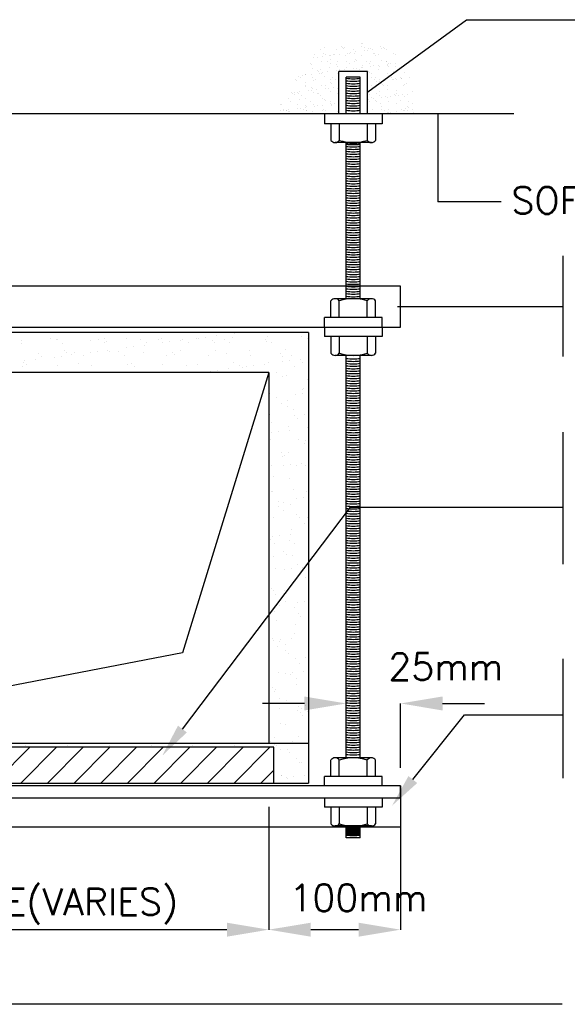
# Model space of a CAD drawing. Header units: millimetres. Extents: x 0 to 531, y -4 to 262.
# Tile 20 of 36: x 245 to 255, y 135 to 152. Entities that reach past the tile are written whole.
import ezdxf
from ezdxf.enums import TextEntityAlignment as Align

# ---------------------------------------------------------------- set-up
doc = ezdxf.new("R2010")
doc.units = ezdxf.units.MM
for name, color, linetype in [('DUCT', 7, 'Continuous'), ('L', 7, 'Continuous'), ('PIP', 7, 'Continuous'), ('text', 7, 'Continuous')]:
    doc.layers.add(name, color=color, linetype=linetype)
doc.styles.add('ROMANC', font='romans.shx', dxfattribs={"width": 0.65, "height": 200})

msp = doc.modelspace()

# ---------------------------------------------------------------- linework, layer by layer
for p, q in [((250.827, 151.97), (250.827, 151.97)), ((251.128, 152), (251.128, 152)), ((251.144, 151.974), (251.144, 151.974)), ((251.164, 151.955), (251.164, 151.955)), ((251.175, 151.97), (251.175, 151.97)), ((251.341, 151.948), (251.341, 151.948)), ((251.476, 152.051), (251.476, 152.051)), ((251.476, 152.001), (251.476, 152.001)), ((251.501, 152.053), (251.501, 152.053)), ((251.524, 151.971), (251.524, 151.971)), ((251.598, 151.964), (251.598, 151.964)), ((251.634, 151.952), (251.634, 151.952)), ((251.825, 152.002), (251.825, 152.002)), ((251.832, 151.957), (251.832, 151.957)), ((251.872, 151.972), (251.872, 151.972)), ((251.89, 151.965), (251.89, 151.965)), ((251.92, 151.95), (251.92, 151.95)), ((250.627, 151.799), (250.627, 151.799)), ((250.648, 151.861), (250.648, 151.861)), ((250.686, 151.806), (250.686, 151.806)), ((250.752, 151.938), (250.752, 151.938)), ((250.777, 151.818), (250.777, 151.818)), ((250.807, 151.876), (250.807, 151.876)), ((250.828, 151.857), (250.828, 151.857)), ((250.904, 151.833), (250.904, 151.833)), ((250.925, 151.768), (250.925, 151.768)), ((250.928, 151.838), (250.928, 151.838)), ((250.987, 151.846), (250.987, 151.846)), ((250.997, 151.861), (250.997, 151.861)), ((251.039, 151.937), (251.039, 151.937)), ((251.078, 151.858), (251.078, 151.858)), ((251.197, 151.837), (251.197, 151.837)), ((251.23, 151.878), (251.23, 151.878)), ((251.262, 151.866), (251.262, 151.866)), ((251.288, 151.886), (251.288, 151.886)), ((251.345, 151.862), (251.345, 151.862)), ((251.379, 151.898), (251.379, 151.898)), ((251.483, 151.836), (251.483, 151.836)), ((251.531, 151.918), (251.531, 151.918)), ((251.589, 151.925), (251.589, 151.925)), ((251.68, 151.937), (251.68, 151.937)), ((251.693, 151.863), (251.693, 151.863)), ((251.709, 151.862), (251.709, 151.862)), ((251.73, 151.843), (251.73, 151.843)), ((251.785, 151.847), (251.785, 151.847)), ((252.042, 151.863), (252.042, 151.863)), ((252.078, 151.85), (252.078, 151.85)), ((250.569, 151.689), (250.569, 151.689)), ((250.589, 151.67), (250.589, 151.67)), ((250.609, 151.607), (250.609, 151.607)), ((250.759, 151.723), (250.759, 151.723)), ((250.87, 151.72), (250.87, 151.72)), ((250.911, 151.618), (250.911, 151.618)), ((250.917, 151.69), (250.917, 151.69)), ((251.037, 151.666), (251.037, 151.666)), ((251.046, 151.721), (251.046, 151.721)), ((251.057, 151.647), (251.057, 151.647)), ((251.204, 151.622), (251.204, 151.622)), ((251.218, 151.72), (251.218, 151.72)), ((251.265, 151.69), (251.265, 151.69)), ((251.333, 151.602), (251.333, 151.602)), ((251.348, 151.732), (251.348, 151.732)), ((251.373, 151.764), (251.373, 151.764)), ((251.391, 151.61), (251.391, 151.61)), ((251.393, 151.745), (251.393, 151.745)), ((251.482, 151.622), (251.482, 151.622)), ((251.49, 151.62), (251.49, 151.62)), ((251.491, 151.656), (251.491, 151.656)), ((251.567, 151.721), (251.567, 151.721)), ((251.614, 151.691), (251.614, 151.691)), ((251.634, 151.642), (251.634, 151.642)), ((251.641, 151.736), (251.641, 151.736)), ((251.692, 151.649), (251.692, 151.649)), ((251.783, 151.661), (251.783, 151.661)), ((251.792, 151.631), (251.792, 151.631)), ((251.827, 151.754), (251.827, 151.754)), ((251.915, 151.721), (251.915, 151.721)), ((251.927, 151.735), (251.927, 151.735)), ((251.935, 151.681), (251.935, 151.681)), ((251.939, 151.652), (251.939, 151.652)), ((251.959, 151.633), (251.959, 151.633)), ((251.962, 151.691), (251.962, 151.691)), ((251.993, 151.689), (251.993, 151.689)), ((252.084, 151.701), (252.084, 151.701)), ((252.085, 151.635), (252.085, 151.635)), ((250.364, 151.469), (250.364, 151.469)), ((250.385, 151.451), (250.385, 151.451)), ((250.429, 151.483), (250.429, 151.483)), ((250.474, 151.503), (250.474, 151.503)), ((250.488, 151.491), (250.488, 151.491)), ((250.579, 151.503), (250.579, 151.503)), ((250.612, 151.439), (250.612, 151.439)), ((250.7, 151.568), (250.7, 151.568)), ((250.721, 151.549), (250.721, 151.549)), ((250.73, 151.523), (250.73, 151.523)), ((250.739, 151.581), (250.739, 151.581)), ((250.766, 151.507), (250.766, 151.507)), ((250.789, 151.53), (250.789, 151.53)), ((250.818, 151.46), (250.818, 151.46)), ((250.88, 151.542), (250.88, 151.542)), ((250.96, 151.439), (250.96, 151.439)), ((251.032, 151.562), (251.032, 151.562)), ((251.053, 151.506), (251.053, 151.506)), ((251.087, 151.581), (251.087, 151.581)), ((251.09, 151.57), (251.09, 151.57)), ((251.154, 151.558), (251.154, 151.558)), ((251.181, 151.582), (251.181, 151.582)), ((251.435, 151.582), (251.435, 151.582)), ((251.602, 151.554), (251.602, 151.554)), ((251.623, 151.535), (251.623, 151.535)), ((251.648, 151.52), (251.648, 151.52)), ((251.657, 151.441), (251.657, 151.441)), ((251.72, 151.446), (251.72, 151.446)), ((251.784, 151.583), (251.784, 151.583)), ((251.934, 151.519), (251.934, 151.519)), ((252.005, 151.441), (252.005, 151.441)), ((252.056, 151.544), (252.056, 151.544)), ((252.092, 151.419), (252.092, 151.419)), ((252.132, 151.583), (252.132, 151.583)), ((252.168, 151.442), (252.168, 151.442)), ((252.187, 151.425), (252.187, 151.425)), ((252.188, 151.423), (252.188, 151.423)), ((252.236, 151.53), (252.236, 151.53)), ((252.339, 151.445), (252.339, 151.445)), ((250.311, 151.408), (250.311, 151.408)), ((250.329, 151.393), (250.329, 151.393)), ((250.48, 151.3), (250.48, 151.3)), ((250.481, 151.288), (250.481, 151.288)), ((250.482, 151.361), (250.482, 151.361)), ((250.593, 151.259), (250.593, 151.259)), ((250.614, 151.24), (250.614, 151.24)), ((250.616, 151.391), (250.616, 151.391)), ((250.659, 151.409), (250.659, 151.409)), ((250.774, 151.292), (250.774, 151.292)), ((250.829, 151.301), (250.829, 151.301)), ((250.834, 151.247), (250.834, 151.247)), ((250.892, 151.254), (250.892, 151.254)), ((250.918, 151.402), (250.918, 151.402)), ((250.93, 151.357), (250.93, 151.357)), ((250.95, 151.339), (250.95, 151.339)), ((250.983, 151.266), (250.983, 151.266)), ((251.007, 151.409), (251.007, 151.409)), ((251.047, 151.249), (251.047, 151.249)), ((251.06, 151.29), (251.06, 151.29)), ((251.655, 151.305), (251.655, 151.305)), ((251.704, 151.411), (251.704, 151.411)), ((251.737, 151.366), (251.737, 151.366)), ((251.795, 151.373), (251.795, 151.373)), ((251.799, 151.415), (251.799, 151.415)), ((251.831, 151.344), (251.831, 151.344)), ((251.852, 151.325), (251.852, 151.325)), ((251.874, 151.302), (251.874, 151.302)), ((251.886, 151.385), (251.886, 151.385)), ((251.941, 151.303), (251.941, 151.303)), ((252.038, 151.405), (252.038, 151.405)), ((252.053, 151.411), (252.053, 151.411)), ((252.097, 151.413), (252.097, 151.413)), ((252.223, 151.303), (252.223, 151.303)), ((252.243, 151.314), (252.243, 151.314)), ((252.286, 151.334), (252.286, 151.334)), ((250.231, 151.167), (250.231, 151.167)), ((250.257, 151.161), (250.257, 151.161)), ((250.277, 151.142), (250.277, 151.142)), ((250.29, 151.175), (250.29, 151.175)), ((250.336, 151.177), (250.336, 151.177)), ((250.354, 151.158), (250.354, 151.158)), ((250.381, 151.187), (250.381, 151.187)), ((250.401, 151.128), (250.401, 151.128)), ((250.488, 151.072), (250.488, 151.072)), ((250.532, 151.207), (250.532, 151.207)), ((250.591, 151.215), (250.591, 151.215)), ((250.623, 151.176), (250.623, 151.176)), ((250.682, 151.227), (250.682, 151.227)), ((250.702, 151.159), (250.702, 151.159)), ((250.711, 151.151), (250.711, 151.151)), ((250.749, 151.129), (250.749, 151.129)), ((250.781, 151.076), (250.781, 151.076)), ((250.925, 151.187), (250.925, 151.187)), ((251.051, 151.159), (251.051, 151.159)), ((251.067, 151.075), (251.067, 151.075)), ((251.613, 151.137), (251.613, 151.137)), ((251.662, 151.089), (251.662, 151.089)), ((251.688, 151.069), (251.688, 151.069)), ((251.747, 151.161), (251.747, 151.161)), ((251.795, 151.13), (251.795, 151.13)), ((251.806, 151.2), (251.806, 151.2)), ((251.84, 151.089), (251.84, 151.089)), ((251.899, 151.097), (251.899, 151.097)), ((251.948, 151.088), (251.948, 151.088)), ((251.949, 151.236), (251.949, 151.236)), ((251.989, 151.109), (251.989, 151.109)), ((252.061, 151.134), (252.061, 151.134)), ((252.081, 151.115), (252.081, 151.115)), ((252.096, 151.161), (252.096, 151.161)), ((252.099, 151.204), (252.099, 151.204)), ((252.141, 151.129), (252.141, 151.129)), ((252.143, 151.131), (252.143, 151.131)), ((252.2, 151.137), (252.2, 151.137)), ((252.25, 151.099), (252.25, 151.099)), ((252.291, 151.149), (252.291, 151.149)), ((252.385, 151.202), (252.385, 151.202)), ((250.038, 150.955), (250.038, 150.955)), ((250.051, 150.958), (250.051, 150.958)), ((250.186, 151.061), (250.186, 151.061)), ((250.222, 151.019), (250.222, 151.019)), ((250.334, 150.891), (250.334, 150.891)), ((250.343, 150.962), (250.343, 150.962)), ((250.375, 151.053), (250.375, 151.053)), ((250.393, 150.899), (250.393, 150.899)), ((250.484, 150.911), (250.484, 150.911)), ((250.486, 150.951), (250.486, 150.951)), ((250.507, 150.932), (250.507, 150.932)), ((250.571, 151.02), (250.571, 151.02)), ((250.63, 150.96), (250.63, 150.96)), ((250.636, 150.931), (250.636, 150.931)), ((250.694, 150.938), (250.694, 150.938)), ((250.785, 150.95), (250.785, 150.95)), ((250.823, 151.049), (250.823, 151.049)), ((250.843, 151.03), (250.843, 151.03)), ((250.919, 151.02), (250.919, 151.02)), ((250.932, 150.971), (250.932, 150.971)), ((250.937, 150.97), (250.937, 150.97)), ((250.94, 150.941), (250.94, 150.941)), ((250.995, 150.978), (250.995, 150.978)), ((251.597, 151.057), (251.597, 151.057)), ((251.616, 151.022), (251.616, 151.022)), ((251.724, 151.035), (251.724, 151.035)), ((251.745, 151.017), (251.745, 151.017)), ((251.813, 150.984), (251.813, 150.984)), ((251.842, 150.927), (251.842, 150.927)), ((251.964, 151.022), (251.964, 151.022)), ((252.106, 150.988), (252.106, 150.988)), ((252.179, 151.026), (252.179, 151.026)), ((252.29, 150.923), (252.29, 150.923)), ((252.311, 150.905), (252.311, 150.905)), ((252.313, 151.023), (252.313, 151.023)), ((252.392, 150.987), (252.392, 150.987)), ((250.033, 150.852), (250.033, 150.852)), ((250.092, 150.859), (250.092, 150.859)), ((250.096, 150.877), (250.096, 150.877)), ((250.143, 150.847), (250.143, 150.847)), ((250.15, 150.853), (250.15, 150.853)), ((250.17, 150.834), (250.17, 150.834)), ((250.183, 150.871), (250.183, 150.871)), ((250.193, 150.846), (250.193, 150.846)), ((250.444, 150.878), (250.444, 150.878)), ((250.491, 150.848), (250.491, 150.848)), ((250.495, 150.857), (250.495, 150.857)), ((250.604, 150.843), (250.604, 150.843)), ((250.788, 150.86), (250.788, 150.86)), ((250.793, 150.878), (250.793, 150.878)), ((250.84, 150.848), (250.84, 150.848)), ((251.052, 150.839), (251.052, 150.839)), ((251.072, 150.82), (251.072, 150.82)), ((251.074, 150.859), (251.074, 150.859)), ((251.669, 150.874), (251.669, 150.874)), ((251.838, 150.88), (251.838, 150.88)), ((251.885, 150.85), (251.885, 150.85)), ((251.943, 150.813), (251.943, 150.813)), ((251.954, 150.825), (251.954, 150.825)), ((251.955, 150.872), (251.955, 150.872)), ((251.974, 150.806), (251.974, 150.806)), ((252.002, 150.821), (252.002, 150.821)), ((252.093, 150.833), (252.093, 150.833)), ((252.186, 150.881), (252.186, 150.881)), ((252.233, 150.851), (252.233, 150.851)), ((252.245, 150.853), (252.245, 150.853)), ((252.257, 150.883), (252.257, 150.883)), ((252.303, 150.861), (252.303, 150.861)), ((252.394, 150.873), (252.394, 150.873)), ((252.408, 150.815), (252.408, 150.815)), ((249.215, 146.883), (249.215, 146.883)), ((245.417, 146.71), (245.417, 146.71)), ((245.418, 146.76), (245.418, 146.76)), ((245.944, 146.795), (245.944, 146.795)), ((246.043, 146.768), (246.043, 146.768)), ((246.059, 146.776), (246.059, 146.776)), ((246.16, 146.712), (246.16, 146.712)), ((246.654, 146.765), (246.654, 146.765)), ((246.803, 146.777), (246.803, 146.777)), ((246.899, 146.787), (246.899, 146.787)), ((246.903, 146.713), (246.903, 146.713)), ((246.943, 146.747), (246.943, 146.747)), ((247.298, 146.788), (247.298, 146.788)), ((247.546, 146.779), (247.546, 146.779)), ((247.647, 146.714), (247.647, 146.714)), ((247.868, 146.766), (247.868, 146.766)), ((247.923, 146.796), (247.923, 146.796)), ((247.93, 146.714), (247.93, 146.714)), ((248.054, 146.73), (248.054, 146.73)), ((248.248, 146.755), (248.248, 146.755)), ((248.289, 146.78), (248.289, 146.78)), ((248.39, 146.716), (248.39, 146.716)), ((248.534, 146.793), (248.534, 146.793)), ((248.572, 146.798), (248.572, 146.798)), ((248.697, 146.815), (248.697, 146.815)), ((248.823, 146.758), (248.823, 146.758)), ((248.867, 146.717), (248.867, 146.717)), ((248.891, 146.84), (248.891, 146.84)), ((249.032, 146.781), (249.032, 146.781)), ((249.133, 146.717), (249.133, 146.717)), ((249.178, 146.816), (249.178, 146.816)), ((249.776, 146.783), (249.776, 146.783)), ((249.792, 146.736), (249.792, 146.736)), ((249.803, 146.824), (249.803, 146.824)), ((249.876, 146.719), (249.876, 146.719)), ((250.414, 146.821), (250.414, 146.821)), ((250.519, 146.784), (250.519, 146.784)), ((245.721, 146.521), (245.721, 146.521)), ((246.181, 146.577), (246.181, 146.577)), ((246.225, 146.537), (246.225, 146.537)), ((246.366, 146.544), (246.366, 146.544)), ((246.645, 146.544), (246.645, 146.544)), ((246.769, 146.561), (246.769, 146.561)), ((246.963, 146.586), (246.963, 146.586)), ((246.991, 146.552), (246.991, 146.552)), ((247.15, 146.556), (247.15, 146.556)), ((247.287, 146.629), (247.287, 146.629)), ((247.412, 146.645), (247.412, 146.645)), ((247.601, 146.549), (247.601, 146.549)), ((247.606, 146.671), (247.606, 146.671)), ((248.106, 146.548), (248.106, 146.548)), ((248.15, 146.508), (248.15, 146.508)), ((248.246, 146.572), (248.246, 146.572)), ((248.871, 146.58), (248.871, 146.58)), ((249.075, 146.527), (249.075, 146.527)), ((249.481, 146.577), (249.481, 146.577)), ((250.03, 146.519), (250.03, 146.519)), ((250.126, 146.6), (250.126, 146.6)), ((245.464, 146.368), (245.464, 146.368)), ((245.484, 146.392), (245.484, 146.392)), ((245.508, 146.328), (245.508, 146.328)), ((245.678, 146.417), (245.678, 146.417)), ((245.779, 146.48), (245.779, 146.48)), ((246.003, 146.46), (246.003, 146.46)), ((246.127, 146.476), (246.127, 146.476)), ((246.321, 146.502), (246.321, 146.502)), ((246.433, 146.347), (246.433, 146.347)), ((246.522, 146.481), (246.522, 146.481)), ((247.266, 146.482), (247.266, 146.482)), ((247.313, 146.328), (247.313, 146.328)), ((247.388, 146.339), (247.388, 146.339)), ((247.938, 146.336), (247.938, 146.336)), ((248.009, 146.484), (248.009, 146.484)), ((248.549, 146.333), (248.549, 146.333)), ((248.752, 146.485), (248.752, 146.485)), ((249.193, 146.356), (249.193, 146.356)), ((249.495, 146.486), (249.495, 146.486)), ((249.753, 146.336), (249.753, 146.336)), ((249.818, 146.364), (249.818, 146.364)), ((250.074, 146.478), (250.074, 146.478)), ((250.077, 146.378), (250.077, 146.378)), ((250.202, 146.395), (250.202, 146.395)), ((250.239, 146.488), (250.239, 146.488)), ((250.396, 146.42), (250.396, 146.42)), ((250.429, 146.361), (250.429, 146.361)), ((245.433, 146.3), (245.433, 146.3)), ((246.058, 146.308), (246.058, 146.308)), ((246.669, 146.305), (246.669, 146.305)), ((247.432, 146.298), (247.432, 146.298)), ((248.357, 146.317), (248.357, 146.317)), ((248.793, 146.209), (248.793, 146.209)), ((248.917, 146.225), (248.917, 146.225)), ((249.111, 146.251), (249.111, 146.251)), ((249.312, 146.309), (249.312, 146.309)), ((249.356, 146.269), (249.356, 146.269)), ((249.435, 146.294), (249.435, 146.294)), ((249.559, 146.31), (249.559, 146.31)), ((249.968, 146.185), (249.968, 146.185)), ((250.281, 146.288), (250.281, 146.288)), ((250.069, 146.121), (250.069, 146.121)), ((250.141, 146.14), (250.141, 146.14)), ((250.519, 146.07), (250.519, 146.07)), ((249.833, 145.904), (249.833, 145.904)), ((249.845, 145.821), (249.845, 145.821)), ((250.422, 145.806), (250.422, 145.806)), ((250.431, 145.89), (250.431, 145.89)), ((250.444, 145.901), (250.444, 145.901)), ((249.973, 145.747), (249.973, 145.747)), ((250.053, 145.63), (250.053, 145.63)), ((250.156, 145.681), (250.156, 145.681)), ((250.298, 145.789), (250.298, 145.789)), ((250.161, 145.587), (250.161, 145.587)), ((250.262, 145.523), (250.262, 145.523)), ((249.848, 145.444), (249.848, 145.444)), ((249.881, 145.291), (249.881, 145.291)), ((250.291, 145.413), (250.291, 145.413)), ((250.335, 145.372), (250.335, 145.372)), ((250.459, 145.441), (250.459, 145.441)), ((249.875, 145.116), (249.875, 145.116)), ((249.999, 145.132), (249.999, 145.132)), ((250.171, 145.221), (250.171, 145.221)), ((250.193, 145.158), (250.193, 145.158)), ((250.518, 145.2), (250.518, 145.2)), ((249.863, 144.985), (249.863, 144.985)), ((250.354, 144.99), (250.354, 144.99)), ((250.455, 144.925), (250.455, 144.925)), ((250.474, 144.982), (250.474, 144.982)), ((250.062, 144.755), (250.062, 144.755)), ((250.186, 144.761), (250.186, 144.761)), ((250.074, 144.693), (250.074, 144.693)), ((250.106, 144.715), (250.106, 144.715)), ((249.878, 144.525), (249.878, 144.525)), ((250.095, 144.527), (250.095, 144.527)), ((250.219, 144.543), (250.219, 144.543)), ((250.314, 144.524), (250.314, 144.524)), ((250.413, 144.569), (250.413, 144.569)), ((250.489, 144.522), (250.489, 144.522)), ((249.904, 144.326), (249.904, 144.326)), ((250.201, 144.301), (250.201, 144.301)), ((249.834, 144.097), (249.834, 144.097)), ((249.878, 144.057), (249.878, 144.057)), ((249.893, 144.065), (249.893, 144.065)), ((250.266, 144.096), (250.266, 144.096)), ((250.504, 144.062), (250.504, 144.062)), ((249.991, 143.895), (249.991, 143.895)), ((250.315, 143.938), (250.315, 143.938)), ((250.439, 143.954), (250.439, 143.954)), ((249.996, 143.793), (249.996, 143.793)), ((250.086, 143.867), (250.086, 143.867)), ((250.097, 143.729), (250.097, 143.729)), ((250.216, 143.841), (250.216, 143.841)), ((249.908, 143.605), (249.908, 143.605)), ((250.323, 143.649), (250.323, 143.649)), ((250.367, 143.609), (250.367, 143.609)), ((250.519, 143.602), (250.519, 143.602)), ((250.231, 143.381), (250.231, 143.381)), ((250.459, 143.498), (250.459, 143.498)), ((250.535, 143.349), (250.535, 143.349)), ((249.857, 143.209), (249.857, 143.209)), ((249.893, 143.264), (249.893, 143.264)), ((250.017, 143.28), (250.017, 143.28)), ((250.189, 143.195), (250.189, 143.195)), ((250.211, 143.306), (250.211, 143.306)), ((249.923, 143.145), (249.923, 143.145)), ((250.29, 143.131), (250.29, 143.131)), ((250.534, 143.142), (250.534, 143.142)), ((249.909, 142.899), (249.909, 142.899)), ((250.095, 142.991), (250.095, 142.991)), ((250.139, 142.951), (250.139, 142.951)), ((250.246, 142.921), (250.246, 142.921)), ((249.938, 142.685), (249.938, 142.685)), ((250.113, 142.675), (250.113, 142.675)), ((250.237, 142.691), (250.237, 142.691)), ((250.347, 142.761), (250.347, 142.761)), ((250.431, 142.717), (250.431, 142.717)), ((250.382, 142.598), (250.382, 142.598)), ((250.482, 142.533), (250.482, 142.533)), ((249.867, 142.333), (249.867, 142.333)), ((249.911, 142.293), (249.911, 142.293)), ((250.102, 142.301), (250.102, 142.301)), ((250.261, 142.461), (250.261, 142.461)), ((249.954, 142.225), (249.954, 142.225)), ((249.831, 141.998), (249.831, 141.998)), ((250.009, 142.043), (250.009, 142.043)), ((250.118, 142.103), (250.118, 142.103)), ((250.276, 142.001), (250.276, 142.001)), ((250.333, 142.086), (250.333, 142.086)), ((250.457, 142.102), (250.457, 142.102)), ((249.932, 141.934), (249.932, 141.934)), ((250.356, 141.885), (250.356, 141.885)), ((250.4, 141.845), (250.4, 141.845)), ((249.969, 141.765), (249.969, 141.765)), ((250.294, 141.704), (250.294, 141.704)), ((249.89, 141.445), (249.89, 141.445)), ((250.035, 141.429), (250.035, 141.429)), ((250.229, 141.454), (250.229, 141.454)), ((250.291, 141.541), (250.291, 141.541)), ((249.911, 141.413), (249.911, 141.413)), ((249.984, 141.305), (249.984, 141.305)), ((250.024, 141.401), (250.024, 141.401)), ((250.125, 141.337), (250.125, 141.337)), ((250.128, 141.227), (250.128, 141.227)), ((250.172, 141.187), (250.172, 141.187)), ((250.306, 141.082), (250.306, 141.082)), ((250.487, 141.106), (250.487, 141.106)), ((250.379, 140.997), (250.379, 140.997)), ((249.999, 140.845), (249.999, 140.845)), ((250.131, 140.823), (250.131, 140.823)), ((250.217, 140.803), (250.217, 140.803)), ((250.255, 140.84), (250.255, 140.84)), ((250.317, 140.739), (250.317, 140.739)), ((250.449, 140.865), (250.449, 140.865)), ((249.899, 140.57), (249.899, 140.57)), ((250.321, 140.622), (250.321, 140.622)), ((249.937, 140.507), (249.937, 140.507)), ((249.943, 140.529), (249.943, 140.529)), ((250.014, 140.386), (250.014, 140.386)), ((250.46, 140.289), (249.714, 140.289)), ((250.026, 140.192), (250.026, 140.192)), ((250.151, 140.339), (250.151, 140.339)), ((250.351, 140.234), (250.351, 140.234)), ((250.41, 140.205), (250.41, 140.205)), ((250.475, 140.251), (250.475, 140.251)), ((251.206, 139.8), (251.206, 140.289)), ((252.175, 139.141), (252.175, 140.289)), ((252.921, 140.289), (253.667, 140.289)), ((249.832, 140.166), (249.832, 140.166)), ((250.336, 140.162), (250.336, 140.162)), ((250.389, 140.121), (250.389, 140.121)), ((250.432, 140.081), (250.432, 140.081)), ((250.51, 140.141), (250.51, 140.141)), ((250.029, 139.926), (250.029, 139.926)), ((250.129, 139.909), (250.129, 139.909)), ((249.923, 139.681), (249.923, 139.681)), ((250.351, 139.702), (250.351, 139.702)), ((244.936, 138.87), (245.574, 139.508)), ((245.411, 138.87), (246.049, 139.508)), ((245.5, 139.534), (245.5, 139.534)), ((245.885, 138.87), (246.523, 139.508)), ((246.243, 139.536), (246.243, 139.536)), ((246.312, 139.522), (246.312, 139.522)), ((246.36, 138.87), (246.998, 139.508)), ((246.835, 138.87), (247.473, 139.508)), ((246.987, 139.537), (246.987, 139.537)), ((247.31, 138.87), (247.947, 139.508)), ((247.73, 139.538), (247.73, 139.538)), ((247.784, 138.87), (248.422, 139.508)), ((248.259, 138.87), (248.897, 139.508)), ((248.473, 139.54), (248.473, 139.54)), ((248.734, 138.87), (249.371, 139.508)), ((249.208, 138.87), (249.846, 139.508)), ((249.216, 139.541), (249.216, 139.541)), ((249.604, 139.518), (249.604, 139.518)), ((249.859, 139.606), (249.859, 139.606)), ((249.928, 139.561), (249.928, 139.561)), ((249.96, 139.542), (249.96, 139.542)), ((250.052, 139.577), (250.052, 139.577)), ((250.247, 139.603), (250.247, 139.603)), ((250.044, 139.466), (250.044, 139.466)), ((250.16, 139.464), (250.16, 139.464)), ((250.204, 139.423), (250.204, 139.423)), ((250.322, 139.311), (250.322, 139.311)), ((250.366, 139.242), (250.366, 139.242)), ((250.412, 139.233), (250.412, 139.233)), ((249.683, 138.87), (249.916, 139.103)), ((250.052, 139.009), (250.052, 139.009)), ((250.059, 139.006), (250.059, 139.006)), ((250.148, 138.972), (250.148, 138.972)), ((250.273, 138.988), (250.273, 138.988)), ((250.467, 139.014), (250.467, 139.014)), ((250.152, 138.945), (250.152, 138.945)), ((252.172, 138.82), (252.172, 138.09)), ((252.172, 138.61), (252.172, 136.258)), ((249.827, 138.446), (249.827, 136.258)), ((249.081, 136.258), (240.667, 136.258)), ((249.827, 136.258), (249.827, 136.258)), ((251.426, 136.258), (250.573, 136.258))]:
    msp.add_line(p, q)
for points in [[(250.46, 140.413), (250.46, 140.164), (251.206, 140.289)], [(252.921, 140.413), (252.921, 140.164), (252.175, 140.289)], [(249.081, 136.382), (249.081, 136.133), (249.827, 136.258)], [(250.573, 136.382), (250.573, 136.133), (249.827, 136.258)], [(251.426, 136.382), (251.426, 136.133), (252.172, 136.258)]]:
    msp.add_solid(points)
at = {"layer": 'DUCT'}
for p, q in [((236.219, 150.799), (254.191, 150.799)), ((252.172, 147.722), (237.642, 147.722)), ((252.172, 146.993), (252.172, 147.722)), ((237.642, 146.993), (252.172, 146.993)), ((250.536, 146.898), (239.212, 146.898)), ((250.536, 146.898), (250.536, 138.87)), ((249.827, 146.189), (239.921, 146.189)), ((249.827, 146.189), (249.827, 139.579)), ((239.212, 139.579), (250.536, 139.579)), ((249.916, 139.508), (239.832, 139.508)), ((249.916, 138.87), (249.916, 139.508)), ((252.172, 138.82), (237.576, 138.82)), ((239.212, 138.87), (250.536, 138.87)), ((252.172, 138.61), (252.172, 138.82)), ((237.576, 138.61), (252.172, 138.61)), ((237.576, 138.09), (252.172, 138.09)), ((255.053, 134.928), (240.523, 134.928))]:
    msp.add_line(p, q, dxfattribs=at)
at = {"layer": 'L'}
for p, q in [((251.587, 151.55), (251.076, 151.55)), ((251.076, 150.799), (251.076, 151.55)), ((251.457, 151.448), (251.206, 151.448)), ((251.206, 150.799), (251.206, 151.448)), ((251.457, 150.799), (251.457, 151.448)), ((251.587, 150.799), (251.587, 151.55)), ((250.819, 150.785), (250.819, 150.618)), ((251.843, 150.785), (251.843, 150.618)), ((252.835, 150.799), (252.835, 149.227)), ((251.843, 150.618), (250.819, 150.618)), ((250.934, 150.618), (250.934, 150.323)), ((251.083, 150.618), (251.083, 150.323)), ((251.579, 150.618), (251.579, 150.323)), ((251.729, 150.618), (251.729, 150.323)), ((251.654, 150.284), (251.008, 150.284)), ((251.206, 147.502), (251.206, 150.284)), ((251.457, 147.502), (251.457, 150.284)), ((253.966, 149.227), (252.835, 149.227)), ((255.066, 148.263), (255.066, 146.47)), ((250.934, 147.168), (250.934, 147.463)), ((251.654, 147.502), (251.008, 147.502)), ((251.083, 147.168), (251.083, 147.463)), ((251.579, 147.168), (251.579, 147.463)), ((251.729, 147.168), (251.729, 147.463)), ((252.118, 147.361), (255.05, 147.361)), ((251.843, 147.168), (250.819, 147.168)), ((250.819, 147.001), (250.819, 147.168)), ((251.843, 147.001), (251.843, 147.168)), ((250.819, 146.991), (250.819, 146.825)), ((251.843, 146.991), (251.843, 146.825)), ((251.843, 146.825), (250.819, 146.825)), ((250.934, 146.825), (250.934, 146.53)), ((251.083, 146.825), (251.083, 146.53)), ((251.579, 146.825), (251.579, 146.53)), ((251.729, 146.825), (251.729, 146.53)), ((251.654, 146.491), (251.008, 146.491)), ((251.206, 139.32), (251.206, 146.491)), ((251.457, 139.32), (251.457, 146.491)), ((249.827, 146.189), (248.293, 141.191)), ((255.066, 145.122), (255.066, 142.771)), ((248.289, 139.833), (251.281, 143.785)), ((251.281, 143.785), (255.066, 143.785)), ((248.293, 141.191), (239.921, 139.579)), ((255.066, 141.083), (255.066, 138.955)), ((252.392, 138.933), (253.31, 140.089)), ((253.31, 140.089), (255.056, 140.089)), ((251.654, 139.32), (251.008, 139.32)), ((250.934, 138.986), (250.934, 139.281)), ((251.083, 138.986), (251.083, 139.281)), ((251.579, 138.986), (251.579, 139.281)), ((251.729, 138.986), (251.729, 139.281)), ((251.843, 138.986), (250.819, 138.986)), ((250.819, 138.82), (250.819, 138.986)), ((251.843, 138.82), (251.843, 138.986)), ((250.819, 138.607), (250.819, 138.44)), ((251.843, 138.44), (250.819, 138.44)), ((250.934, 138.44), (250.934, 138.145)), ((251.083, 138.44), (251.083, 138.145)), ((251.579, 138.44), (251.579, 138.145)), ((251.729, 138.44), (251.729, 138.145)), ((251.843, 138.607), (251.843, 138.44)), ((251.654, 138.106), (251.008, 138.106)), ((251.206, 137.897), (251.206, 138.106)), ((251.457, 137.897), (251.457, 138.106)), ((251.457, 137.897), (251.206, 137.897))]:
    msp.add_line(p, q, dxfattribs=at)
for centre, radius, start, end in [((251.331, 152.274), 0.854, 261.541, 278.459), ((251.331, 152.23), 0.854, 261.541, 278.459), ((251.331, 152.186), 0.854, 261.541, 278.459), ((251.331, 152.143), 0.854, 261.541, 278.459), ((251.331, 152.099), 0.854, 261.541, 278.459), ((251.331, 152.055), 0.854, 261.541, 278.459), ((251.331, 152.011), 0.854, 261.541, 278.459), ((251.331, 151.967), 0.854, 261.541, 278.459), ((251.331, 151.924), 0.854, 261.541, 278.459), ((251.331, 151.88), 0.854, 261.541, 278.459), ((251.331, 151.836), 0.854, 261.541, 278.459), ((251.331, 151.792), 0.854, 261.541, 278.459), ((251.331, 151.748), 0.854, 261.541, 278.459), ((251.331, 151.704), 0.854, 261.541, 278.459), ((251.008, 150.376), 0.0916, 215.3121, 324.6879), ((251.331, 151.099), 0.815, 252.2813, 287.7187), ((251.331, 151.128), 0.867, 261.667, 278.333), ((251.331, 151.114), 0.867, 261.667, 278.333), ((251.331, 151.061), 0.854, 261.541, 278.459), ((251.654, 150.376), 0.0916, 215.3121, 324.6879), ((251.331, 151.017), 0.854, 261.541, 278.459), ((251.331, 150.974), 0.854, 261.541, 278.459), ((251.331, 150.93), 0.854, 261.541, 278.459), ((251.331, 150.886), 0.854, 261.541, 278.459), ((251.331, 150.842), 0.854, 261.541, 278.459), ((251.331, 150.798), 0.854, 261.541, 278.459), ((251.331, 150.754), 0.854, 261.541, 278.459), ((251.331, 150.711), 0.854, 261.541, 278.459), ((251.331, 150.667), 0.854, 261.541, 278.459), ((251.331, 150.623), 0.854, 261.541, 278.459), ((251.331, 150.579), 0.854, 261.541, 278.459), ((251.331, 150.535), 0.854, 261.541, 278.459), ((251.331, 150.492), 0.854, 261.541, 278.459), ((251.331, 150.448), 0.854, 261.541, 278.459), ((251.331, 150.404), 0.854, 261.541, 278.459), ((251.331, 150.36), 0.854, 261.541, 278.459), ((251.331, 150.329), 0.867, 261.667, 278.333), ((251.331, 150.277), 0.854, 261.541, 278.459), ((251.331, 150.233), 0.854, 261.541, 278.459), ((251.331, 150.189), 0.854, 261.541, 278.459), ((251.331, 150.145), 0.854, 261.541, 278.459), ((251.331, 150.101), 0.854, 261.541, 278.459), ((251.331, 150.058), 0.854, 261.541, 278.459), ((251.331, 150.014), 0.854, 261.541, 278.459), ((251.331, 149.97), 0.854, 261.541, 278.459), ((251.331, 149.926), 0.854, 261.541, 278.459), ((251.331, 149.882), 0.854, 261.541, 278.459), ((251.331, 149.839), 0.854, 261.541, 278.459), ((251.331, 149.795), 0.854, 261.541, 278.459), ((251.331, 149.751), 0.854, 261.541, 278.459), ((251.331, 149.707), 0.854, 261.541, 278.459), ((251.331, 149.663), 0.854, 261.541, 278.459), ((251.331, 149.62), 0.854, 261.541, 278.459), ((251.331, 149.576), 0.854, 261.541, 278.459), ((251.331, 149.532), 0.854, 261.541, 278.459), ((251.331, 149.488), 0.854, 261.541, 278.459), ((251.331, 149.444), 0.854, 261.541, 278.459), ((251.331, 149.4), 0.854, 261.541, 278.459), ((251.331, 149.357), 0.854, 261.541, 278.459), ((251.331, 149.313), 0.854, 261.541, 278.459), ((251.331, 149.269), 0.854, 261.541, 278.459), ((251.331, 149.225), 0.854, 261.541, 278.459), ((251.331, 149.181), 0.854, 261.541, 278.459), ((251.331, 149.138), 0.854, 261.541, 278.459), ((251.331, 149.094), 0.854, 261.541, 278.459), ((251.331, 149.05), 0.854, 261.541, 278.459), ((251.331, 149.006), 0.854, 261.541, 278.459), ((251.331, 148.962), 0.854, 261.541, 278.459), ((251.331, 148.919), 0.854, 261.541, 278.459), ((251.331, 148.875), 0.854, 261.541, 278.459), ((251.331, 148.831), 0.854, 261.541, 278.459), ((251.331, 148.787), 0.854, 261.541, 278.459), ((251.331, 148.743), 0.854, 261.541, 278.459), ((251.331, 148.699), 0.854, 261.541, 278.459), ((251.331, 148.656), 0.854, 261.541, 278.459), ((251.331, 148.612), 0.854, 261.541, 278.459), ((251.331, 148.568), 0.854, 261.541, 278.459), ((251.331, 148.524), 0.854, 261.541, 278.459), ((251.331, 148.48), 0.854, 261.541, 278.459), ((251.331, 148.437), 0.854, 261.541, 278.459), ((251.008, 147.41), 0.0916, 35.3121, 144.6879), ((251.331, 146.687), 0.815, 72.2813, 107.7187), ((251.331, 148.477), 0.941, 262.3259, 277.6741), ((251.654, 147.41), 0.0916, 35.3121, 144.6879), ((251.008, 146.582), 0.0916, 215.3121, 324.6879), ((251.331, 147.306), 0.815, 252.2813, 287.7187), ((251.654, 146.582), 0.0916, 215.3121, 324.6879), ((251.331, 147.283), 0.854, 261.541, 278.459), ((251.331, 147.239), 0.854, 261.541, 278.459), ((251.331, 147.195), 0.854, 261.541, 278.459), ((251.331, 147.151), 0.854, 261.541, 278.459), ((251.331, 147.107), 0.854, 261.541, 278.459), ((251.331, 147.063), 0.854, 261.541, 278.459), ((251.331, 147.02), 0.854, 261.541, 278.459), ((251.331, 146.976), 0.854, 261.541, 278.459), ((251.331, 146.932), 0.854, 261.541, 278.459), ((251.331, 146.888), 0.854, 261.541, 278.459), ((251.331, 146.844), 0.854, 261.541, 278.459), ((251.331, 146.801), 0.854, 261.541, 278.459), ((251.331, 146.757), 0.854, 261.541, 278.459), ((251.331, 146.713), 0.854, 261.541, 278.459), ((251.331, 146.669), 0.854, 261.541, 278.459), ((251.331, 146.625), 0.854, 261.541, 278.459), ((251.331, 146.582), 0.854, 261.541, 278.459), ((251.331, 146.538), 0.854, 261.541, 278.459), ((251.331, 146.494), 0.854, 261.541, 278.459), ((251.331, 146.45), 0.854, 261.541, 278.459), ((251.331, 146.406), 0.854, 261.541, 278.459), ((251.331, 146.362), 0.854, 261.541, 278.459), ((251.331, 146.319), 0.854, 261.541, 278.459), ((251.331, 146.275), 0.854, 261.541, 278.459), ((251.331, 146.231), 0.854, 261.541, 278.459), ((251.331, 146.187), 0.854, 261.541, 278.459), ((251.331, 146.143), 0.854, 261.541, 278.459), ((251.331, 146.1), 0.854, 261.541, 278.459), ((251.331, 146.056), 0.854, 261.541, 278.459), ((251.331, 146.012), 0.854, 261.541, 278.459), ((251.331, 145.968), 0.854, 261.541, 278.459), ((251.331, 145.924), 0.854, 261.541, 278.459), ((251.331, 145.881), 0.854, 261.541, 278.459), ((251.331, 145.837), 0.854, 261.541, 278.459), ((251.331, 145.793), 0.854, 261.541, 278.459), ((251.331, 145.749), 0.854, 261.541, 278.459), ((251.331, 145.705), 0.854, 261.541, 278.459), ((251.331, 145.661), 0.854, 261.541, 278.459), ((251.331, 145.618), 0.854, 261.541, 278.459), ((251.331, 145.574), 0.854, 261.541, 278.459), ((251.331, 145.53), 0.854, 261.541, 278.459), ((251.331, 145.486), 0.854, 261.541, 278.459), ((251.331, 145.442), 0.854, 261.541, 278.459), ((251.331, 145.399), 0.854, 261.541, 278.459), ((251.331, 145.355), 0.854, 261.541, 278.459), ((251.331, 145.311), 0.854, 261.541, 278.459), ((251.331, 145.267), 0.854, 261.541, 278.459), ((251.331, 145.223), 0.854, 261.541, 278.459), ((251.331, 145.18), 0.854, 261.541, 278.459), ((251.331, 145.136), 0.854, 261.541, 278.459), ((251.331, 145.092), 0.854, 261.541, 278.459), ((251.331, 145.048), 0.854, 261.541, 278.459), ((251.331, 145.004), 0.854, 261.541, 278.459), ((251.331, 144.96), 0.854, 261.541, 278.459), ((251.331, 144.917), 0.854, 261.541, 278.459), ((251.331, 144.873), 0.854, 261.541, 278.459), ((251.331, 144.829), 0.854, 261.541, 278.459), ((251.331, 144.785), 0.854, 261.541, 278.459), ((251.331, 144.741), 0.854, 261.541, 278.459), ((251.331, 144.698), 0.854, 261.541, 278.459), ((251.331, 144.654), 0.854, 261.541, 278.459), ((251.331, 144.61), 0.854, 261.541, 278.459), ((251.331, 144.566), 0.854, 261.541, 278.459), ((251.331, 144.522), 0.854, 261.541, 278.459), ((251.331, 144.478), 0.854, 261.541, 278.459), ((251.331, 144.435), 0.854, 261.541, 278.459), ((251.331, 144.391), 0.854, 261.541, 278.459), ((251.331, 144.347), 0.854, 261.541, 278.459), ((251.331, 144.303), 0.854, 261.541, 278.459), ((251.331, 144.259), 0.854, 261.541, 278.459), ((251.331, 144.216), 0.854, 261.541, 278.459), ((251.331, 144.172), 0.854, 261.541, 278.459), ((251.331, 144.128), 0.854, 261.541, 278.459), ((251.331, 144.084), 0.854, 261.541, 278.459), ((251.331, 144.04), 0.854, 261.541, 278.459), ((251.331, 143.997), 0.854, 261.541, 278.459), ((251.331, 143.953), 0.854, 261.541, 278.459), ((251.331, 143.909), 0.854, 261.541, 278.459), ((251.331, 143.865), 0.854, 261.541, 278.459), ((251.331, 143.821), 0.854, 261.541, 278.459), ((251.331, 143.777), 0.854, 261.541, 278.459), ((251.331, 143.734), 0.854, 261.541, 278.459), ((251.331, 143.69), 0.854, 261.541, 278.459), ((251.331, 143.646), 0.854, 261.541, 278.459), ((251.331, 143.602), 0.854, 261.541, 278.459), ((251.331, 143.558), 0.854, 261.541, 278.459), ((251.331, 143.515), 0.854, 261.541, 278.459), ((251.331, 143.471), 0.854, 261.541, 278.459), ((251.331, 143.427), 0.854, 261.541, 278.459), ((251.331, 143.383), 0.854, 261.541, 278.459), ((251.331, 143.339), 0.854, 261.541, 278.459), ((251.331, 143.296), 0.854, 261.541, 278.459), ((251.331, 143.252), 0.854, 261.541, 278.459), ((251.331, 143.208), 0.854, 261.541, 278.459), ((251.331, 143.164), 0.854, 261.541, 278.459), ((251.331, 143.12), 0.854, 261.541, 278.459), ((251.331, 143.076), 0.854, 261.541, 278.459), ((251.331, 143.033), 0.854, 261.541, 278.459), ((251.331, 142.989), 0.854, 261.541, 278.459), ((251.331, 142.945), 0.854, 261.541, 278.459), ((251.331, 142.945), 0.897, 261.9526, 278.0474), ((251.331, 142.854), 0.854, 261.541, 278.459), ((251.331, 142.81), 0.854, 261.541, 278.459), ((251.331, 142.767), 0.854, 261.541, 278.459), ((251.331, 142.723), 0.854, 261.541, 278.459), ((251.331, 142.679), 0.854, 261.541, 278.459), ((251.331, 142.635), 0.854, 261.541, 278.459), ((251.331, 142.591), 0.854, 261.541, 278.459), ((251.331, 142.548), 0.854, 261.541, 278.459), ((251.331, 142.504), 0.854, 261.541, 278.459), ((251.331, 142.46), 0.854, 261.541, 278.459), ((251.331, 142.416), 0.854, 261.541, 278.459), ((251.331, 142.372), 0.854, 261.541, 278.459), ((251.331, 142.328), 0.854, 261.541, 278.459), ((251.331, 142.285), 0.854, 261.541, 278.459), ((251.331, 142.241), 0.854, 261.541, 278.459), ((251.331, 142.197), 0.854, 261.541, 278.459), ((251.331, 142.153), 0.854, 261.541, 278.459), ((251.331, 142.109), 0.854, 261.541, 278.459), ((251.331, 142.066), 0.854, 261.541, 278.459), ((251.331, 142.022), 0.854, 261.541, 278.459), ((251.331, 141.978), 0.854, 261.541, 278.459), ((251.331, 141.934), 0.854, 261.541, 278.459), ((251.331, 141.89), 0.854, 261.541, 278.459), ((251.331, 141.847), 0.854, 261.541, 278.459), ((251.331, 141.803), 0.854, 261.541, 278.459), ((251.331, 141.759), 0.854, 261.541, 278.459), ((251.331, 141.715), 0.854, 261.541, 278.459), ((251.331, 141.671), 0.854, 261.541, 278.459), ((251.331, 141.627), 0.854, 261.541, 278.459), ((251.331, 141.584), 0.854, 261.541, 278.459), ((251.331, 141.54), 0.854, 261.541, 278.459), ((251.331, 141.496), 0.854, 261.541, 278.459), ((251.331, 141.452), 0.854, 261.541, 278.459), ((251.331, 141.408), 0.854, 261.541, 278.459), ((251.331, 141.365), 0.854, 261.541, 278.459), ((251.331, 141.321), 0.854, 261.541, 278.459), ((251.331, 141.277), 0.854, 261.541, 278.459), ((251.331, 141.233), 0.854, 261.541, 278.459), ((251.331, 141.189), 0.854, 261.541, 278.459), ((251.331, 141.146), 0.854, 261.541, 278.459), ((251.331, 141.102), 0.854, 261.541, 278.459), ((251.331, 141.058), 0.854, 261.541, 278.459), ((251.331, 141.014), 0.854, 261.541, 278.459), ((251.331, 140.97), 0.854, 261.541, 278.459), ((251.331, 140.926), 0.854, 261.541, 278.459), ((251.331, 140.883), 0.854, 261.541, 278.459), ((251.331, 140.839), 0.854, 261.541, 278.459), ((251.331, 140.795), 0.854, 261.541, 278.459), ((251.331, 140.751), 0.854, 261.541, 278.459), ((251.331, 140.707), 0.854, 261.541, 278.459), ((251.331, 140.664), 0.854, 261.541, 278.459), ((251.331, 140.62), 0.854, 261.541, 278.459), ((251.331, 140.576), 0.854, 261.541, 278.459), ((251.331, 140.532), 0.854, 261.541, 278.459), ((251.331, 140.488), 0.854, 261.541, 278.459), ((251.331, 140.445), 0.854, 261.541, 278.459), ((251.331, 140.401), 0.854, 261.541, 278.459), ((251.331, 140.357), 0.854, 261.541, 278.459), ((251.008, 139.229), 0.0916, 35.3121, 144.6879), ((251.331, 138.505), 0.815, 72.2813, 107.7187), ((251.331, 140.313), 0.854, 261.541, 278.459), ((251.331, 140.269), 0.854, 261.541, 278.459), ((251.331, 140.269), 0.897, 261.9526, 278.0474), ((251.654, 139.229), 0.0916, 35.3121, 144.6879), ((251.008, 138.198), 0.0916, 215.3121, 324.6879), ((251.331, 138.921), 0.815, 252.2813, 287.7187), ((251.331, 138.95), 0.867, 261.667, 278.333), ((251.654, 138.198), 0.0916, 215.3121, 324.6879), ((251.331, 138.95), 0.885, 261.8421, 278.1579), ((251.331, 138.95), 0.904, 262.01, 277.99), ((251.331, 138.95), 0.922, 262.1712, 277.8288), ((251.331, 138.95), 0.941, 262.3259, 277.6741), ((251.331, 138.876), 0.867, 261.667, 278.333), ((251.331, 138.876), 0.885, 261.8421, 278.1579), ((251.331, 138.876), 0.904, 262.01, 277.99), ((251.331, 138.876), 0.922, 262.1712, 277.8288), ((251.331, 138.876), 0.941, 262.3259, 277.6741)]:
    msp.add_arc(centre, radius, start, end, dxfattribs=at)
for points in [[(248.368, 139.773), (248.21, 139.893), (247.929, 139.357)], [(252.47, 138.871), (252.314, 138.995), (252.021, 138.466)]]:
    msp.add_solid(points, dxfattribs=at)
at = {"layer": 'PIP'}
for p, q in [((251.588, 151.187), (253.346, 152.473)), ((253.346, 152.473), (261.208, 152.473))]:
    msp.add_line(p, q, dxfattribs=at)

# ---------------------------------------------------------------- texts
at = {"style": 'ROMANC'}
for s, height, p in [('25mm', 0.4774, (252.978, 140.945)), ('DUCT SIZE(VARIES)', 0.47736, (245.192, 136.755)), ('100mm', 0.4774, (251.422, 136.827))]:
    msp.add_text(s, height=height, dxfattribs=at).set_placement(p, align=Align.MIDDLE_CENTER)
at = {"layer": 'text', "style": 'ROMANC'}
msp.add_text('SOFFIT', height=0.4774, dxfattribs=at).set_placement((254.147, 149.014))

doc.saveas('drawing.dxf')
